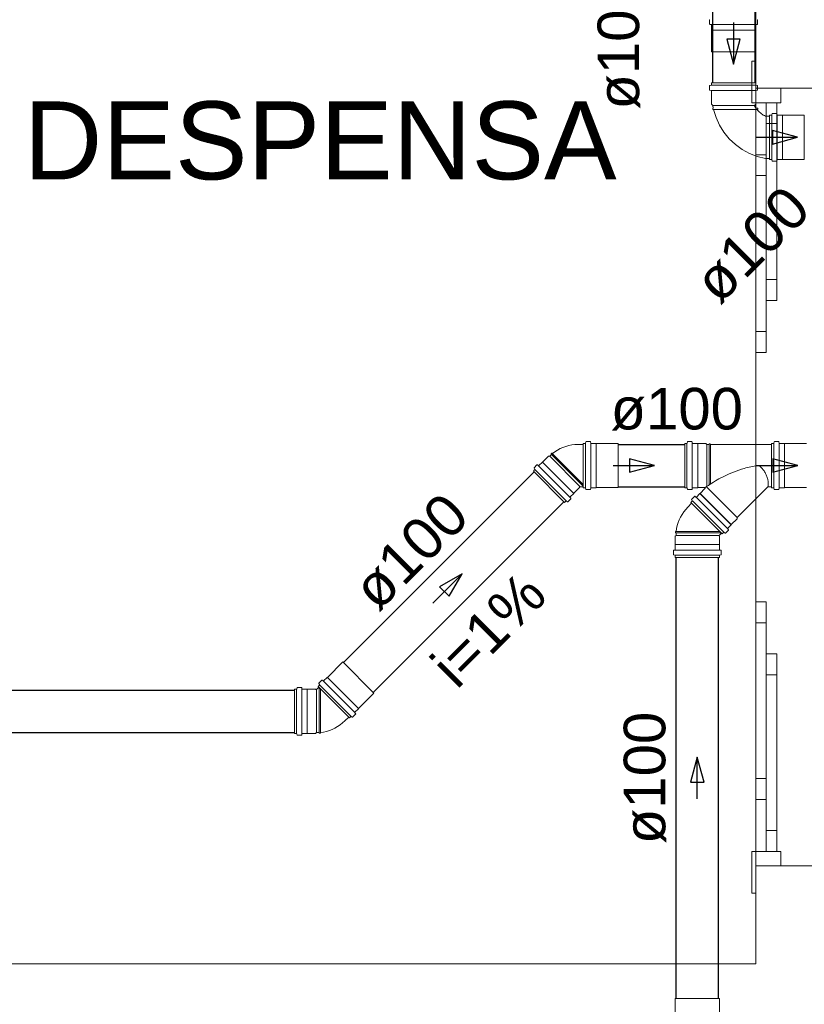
# Model space of a CAD drawing. Header units: millimetres. Extents: x 567 to 934, y -1 to 364.
# Tile 22 of 256: x 599.16 to 602.94, y 46.71 to 51.45. Entities that reach past the tile are written whole.
import ezdxf

# ---------------------------------------------------------------- set-up
doc = ezdxf.new("R2010")
doc.units = ezdxf.units.MM
doc.header["$MEASUREMENT"] = 0
doc.linetypes.add('NULL', pattern=[0])
doc.layers.add('ARQ FINA', color=8, linetype='Continuous')
for name, color, linetype, lineweight in [('Simbolos', 14, 'Continuous', 20), ('Simbolos_int', 14, 'Continuous', 15), ('TQ-Condutos', 14, 'Continuous', 25), ('TQ-Condutos Gordura', 14, 'Continuous', 25), ('TQ-Sentido conduto', 14, 'Continuous', 30), ('TQ-Sentido conduto Gordura', 14, 'Continuous', 30), ('TQ-Textos conduto', 7, 'Continuous', 9), ('TQ-Textos conduto Gordura', 7, 'Continuous', 9)]:
    doc.layers.add(name, color=color, linetype=linetype, lineweight=lineweight)
doc.styles.add('Arial', font='arial.ttf')

msp = doc.modelspace()

# ---------------------------------------------------------------- linework, layer by layer
at = {"layer": 'ARQ FINA', "lineweight": 5}
for p, q in [((602.7056, 51.6665), (602.7056, 51.119)), ((602.6856, 51.249), (602.6856, 51.049)), ((602.7056, 51.249), (602.6856, 51.249)), ((602.7056, 51.049), (602.7056, 51.249)), ((602.7056, 51.119), (602.9856, 51.119)), ((602.7056, 51.119), (602.7056, 51.049)), ((602.8256, 51.119), (602.7056, 51.119)), ((602.8256, 51.049), (602.8256, 51.119)), ((602.6856, 51.049), (602.7056, 51.049)), ((602.7056, 50.799), (602.7056, 51.049)), ((602.7056, 51.049), (602.7556, 51.049)), ((602.8056, 51.049), (602.7556, 51.049)), ((602.7556, 51.049), (602.7556, 50.099)), ((602.8056, 51.049), (602.7556, 51.049)), ((602.7556, 51.049), (602.7556, 50.949)), ((602.8056, 50.099), (602.8056, 51.049)), ((602.8056, 50.949), (602.8056, 51.049)), ((602.8056, 51.049), (602.8256, 51.049)), ((602.7556, 50.949), (602.8056, 50.949)), ((602.7556, 50.799), (602.7056, 50.799)), ((602.7056, 50.799), (602.7056, 49.849)), ((602.7556, 50.799), (602.7056, 50.799)), ((602.7056, 50.799), (602.7056, 50.699)), ((602.7556, 49.849), (602.7556, 50.799)), ((602.7556, 50.699), (602.7556, 50.799)), ((602.7056, 50.699), (602.7556, 50.699)), ((602.8056, 50.199), (602.7556, 50.199)), ((602.7556, 50.199), (602.7556, 50.099)), ((602.8056, 50.099), (602.8056, 50.199)), ((602.7556, 50.099), (602.8056, 50.099)), ((602.7556, 50.099), (602.8056, 50.099)), ((602.7556, 49.949), (602.7056, 49.949)), ((602.7056, 49.949), (602.7056, 49.849)), ((602.7556, 49.849), (602.7556, 49.949)), ((602.7056, 48.649), (602.7056, 49.849)), ((602.7056, 49.849), (602.7556, 49.849)), ((602.7056, 49.849), (602.7556, 49.849)), ((602.7056, 48.649), (602.7056, 47.699)), ((602.7556, 48.649), (602.7056, 48.649)), ((602.7056, 48.649), (602.7056, 48.549)), ((602.7556, 48.649), (602.7056, 48.649)), ((602.7556, 47.699), (602.7556, 48.649)), ((602.7556, 48.549), (602.7556, 48.649)), ((602.7056, 48.549), (602.7556, 48.549)), ((602.8056, 48.399), (602.7556, 48.399)), ((602.7556, 48.399), (602.7556, 47.449)), ((602.8056, 48.399), (602.7556, 48.399)), ((602.7556, 48.399), (602.7556, 48.299)), ((602.8056, 47.449), (602.8056, 48.399)), ((602.8056, 48.299), (602.8056, 48.399)), ((602.7556, 48.299), (602.8056, 48.299)), ((602.7056, 47.799), (602.7056, 47.699)), ((602.7556, 47.799), (602.7056, 47.799)), ((602.7556, 47.699), (602.7556, 47.799)), ((602.7056, 47.449), (602.7056, 47.699)), ((602.7056, 47.699), (602.7556, 47.699)), ((602.7056, 47.699), (602.7556, 47.699)), ((602.8056, 47.549), (602.7556, 47.549)), ((602.7556, 47.549), (602.7556, 47.449)), ((602.8056, 47.449), (602.8056, 47.549)), ((602.6856, 47.449), (602.6856, 47.249)), ((602.7056, 47.449), (602.6856, 47.449)), ((602.7056, 47.449), (602.7056, 47.379)), ((602.7556, 47.449), (602.7056, 47.449)), ((602.7056, 47.249), (602.7056, 47.449)), ((602.7556, 47.449), (602.8056, 47.449)), ((602.7556, 47.449), (602.8056, 47.449)), ((602.8256, 47.449), (602.8056, 47.449)), ((602.8256, 47.379), (602.8256, 47.449)), ((602.7056, 47.379), (602.7056, 46.909)), ((602.9856, 47.379), (602.7056, 47.379)), ((602.7056, 47.379), (602.8256, 47.379)), ((602.6856, 47.249), (602.7056, 47.249)), ((602.7056, 46.909), (597.3056, 46.909))]:
    msp.add_line(p, q, dxfattribs=at)
at = {"layer": 'Simbolos'}
for p, q in [((602.4829, 51.4471), (602.4829, 51.4282)), ((602.4847, 51.4262), (602.4899, 51.4257)), ((602.7117, 51.4262), (602.7065, 51.4257)), ((602.7135, 51.4471), (602.7135, 51.4282)), ((602.4917, 51.4238), (602.4917, 51.3996)), ((602.4917, 51.3996), (602.4922, 51.3991)), ((602.4922, 51.3991), (602.4922, 51.2944)), ((602.7047, 51.3996), (602.7042, 51.3991)), ((602.7042, 51.3991), (602.7042, 51.2944)), ((602.7047, 51.4238), (602.7047, 51.3996)), ((602.4917, 51.1449), (602.4917, 51.136)), ((602.4917, 51.1449), (602.7047, 51.1449)), ((602.7047, 51.1449), (602.7047, 51.136)), ((602.4829, 51.1306), (602.4829, 51.1117)), ((602.4844, 51.1325), (602.4902, 51.1341)), ((602.4847, 51.1097), (602.4899, 51.1092)), ((602.4917, 51.1073), (602.4917, 51.0431)), ((602.7047, 51.1073), (602.7047, 51.0431)), ((602.712, 51.1325), (602.7062, 51.1341)), ((602.7117, 51.1097), (602.7065, 51.1092)), ((602.7135, 51.1306), (602.7135, 51.1117)), ((602.4917, 51.0431), (602.498, 51.0368)), ((602.4977, 51.0231), (602.4977, 51.0171)), ((602.5007, 51.0231), (602.4977, 51.0231)), ((602.5022, 51.0167), (602.4977, 51.0171)), ((602.7047, 51.0431), (602.6984, 51.0368)), ((602.7067, 51.0231), (602.7146, 51.0231)), ((602.7116, 51.0167), (602.7146, 51.0171)), ((602.7146, 51.0171), (602.7146, 51.0231)), ((602.7514, 50.9849), (602.7716, 50.9849)), ((602.7716, 50.7768), (602.7716, 50.9898)), ((602.7716, 50.9898), (602.7805, 50.9898)), ((602.784, 50.9971), (602.7824, 50.9913)), ((602.7859, 50.9986), (602.8048, 50.9986)), ((602.8068, 50.9968), (602.8073, 50.9916)), ((602.8092, 50.9898), (602.8334, 50.9898)), ((602.8334, 50.9898), (602.8339, 50.9893)), ((602.8339, 50.9893), (602.9386, 50.9893)), ((602.7514, 50.7817), (602.7716, 50.7817)), ((602.7716, 50.7768), (602.7805, 50.7768)), ((602.784, 50.7695), (602.7824, 50.7753)), ((602.7859, 50.768), (602.8048, 50.768)), ((602.8068, 50.7698), (602.8073, 50.775)), ((602.8092, 50.7768), (602.8334, 50.7768)), ((602.8334, 50.7768), (602.8339, 50.7773)), ((602.8339, 50.7773), (602.9386, 50.7773)), ((601.8489, 49.4063), (601.8753, 49.4063)), ((601.8753, 49.1982), (601.8753, 49.4112)), ((601.8753, 49.4112), (601.8841, 49.4112)), ((601.8876, 49.4185), (601.8861, 49.4127)), ((601.8896, 49.42), (601.9085, 49.42)), ((601.9105, 49.4182), (601.9109, 49.413)), ((601.9129, 49.4112), (601.9371, 49.4112)), ((601.9371, 49.4112), (601.9376, 49.4107)), ((601.9376, 49.4107), (602.0423, 49.4107)), ((602.3634, 49.4112), (602.3723, 49.4112)), ((602.3634, 49.4112), (602.3634, 49.1982)), ((602.3738, 49.4112), (602.3738, 49.1982)), ((602.3758, 49.4185), (602.3742, 49.4127)), ((602.3777, 49.42), (602.3966, 49.42)), ((602.3986, 49.4182), (602.3991, 49.413)), ((602.3992, 49.4112), (602.3992, 49.1982)), ((602.401, 49.4112), (602.4252, 49.4112)), ((602.4252, 49.4112), (602.4257, 49.4107)), ((602.4257, 49.1987), (602.4257, 49.4107)), ((602.4257, 49.4107), (602.4652, 49.4107)), ((602.4652, 49.4107), (602.4696, 49.4063)), ((602.4696, 49.2041), (602.4696, 49.4063)), ((602.4696, 49.4063), (602.4802, 49.4063)), ((602.4802, 49.4063), (602.4804, 49.4093)), ((602.4802, 49.2114), (602.4802, 49.4063)), ((602.4804, 49.4093), (602.4863, 49.4093)), ((602.4866, 49.4063), (602.4863, 49.4093)), ((602.4866, 49.2156), (602.4866, 49.4063)), ((602.4866, 49.4063), (602.7814, 49.4063)), ((602.7814, 49.1982), (602.7814, 49.4112)), ((602.7814, 49.4112), (602.7903, 49.4112)), ((602.7814, 49.2031), (602.7814, 49.4063)), ((602.7938, 49.4185), (602.7922, 49.4127)), ((602.7957, 49.42), (602.8146, 49.42)), ((602.8166, 49.4182), (602.8171, 49.413)), ((602.819, 49.4112), (602.8432, 49.4112)), ((602.8432, 49.4112), (602.8437, 49.4107)), ((602.8437, 49.4107), (602.9484, 49.4107)), ((601.6793, 49.3215), (601.7073, 49.3494)), ((601.7073, 49.3494), (601.7135, 49.3494)), ((601.7135, 49.3494), (601.7223, 49.3582)), ((601.7203, 49.3605), (601.7245, 49.3647)), ((601.7223, 49.3582), (601.7203, 49.3605)), ((601.7223, 49.3582), (601.7941, 49.2864)), ((601.7268, 49.3627), (601.7245, 49.3647)), ((601.6388, 49.2941), (601.6522, 49.3075)), ((601.6549, 49.3076), (601.6589, 49.3043)), ((601.6616, 49.3044), (601.6786, 49.3215)), ((601.6786, 49.3215), (601.6793, 49.3215)), ((601.6349, 49.2778), (601.6412, 49.2841)), ((601.6349, 49.2778), (601.7855, 49.1272)), ((601.6385, 49.2917), (601.6415, 49.2865)), ((601.8572, 49.1995), (601.8572, 49.2001)), ((601.8602, 49.2031), (601.8753, 49.2031)), ((602.6152, 49.0548), (602.4674, 49.2026)), ((602.6152, 49.0548), (602.7626, 49.2022)), ((602.7647, 49.2031), (602.7814, 49.2031)), ((601.8122, 49.1538), (601.8292, 49.1709)), ((601.8292, 49.1716), (601.8572, 49.1995)), ((601.8292, 49.1709), (601.8292, 49.1716)), ((601.8753, 49.1982), (601.8841, 49.1982)), ((601.8876, 49.1909), (601.8861, 49.1967)), ((601.8896, 49.1894), (601.9085, 49.1894)), ((601.9105, 49.1912), (601.9109, 49.1964)), ((601.9129, 49.1982), (601.9371, 49.1982)), ((601.9371, 49.1982), (601.9376, 49.1987)), ((601.9376, 49.1987), (602.0423, 49.1987)), ((602.3634, 49.1982), (602.3723, 49.1982)), ((602.3758, 49.1909), (602.3742, 49.1967)), ((602.3777, 49.1894), (602.3966, 49.1894)), ((602.3968, 49.1432), (602.4102, 49.1566)), ((602.3986, 49.1912), (602.3991, 49.1964)), ((602.401, 49.1982), (602.4252, 49.1982)), ((602.4129, 49.1567), (602.4169, 49.1534)), ((602.4196, 49.1535), (602.4366, 49.1706)), ((602.4252, 49.1982), (602.4257, 49.1987)), ((602.4257, 49.1987), (602.4582, 49.1987)), ((602.5873, 49.02), (602.4366, 49.1706)), ((602.4366, 49.1706), (602.4374, 49.1706)), ((602.4374, 49.1706), (602.4604, 49.1936)), ((602.5873, 49.0207), (602.4374, 49.1706)), ((602.7814, 49.1982), (602.7903, 49.1982)), ((602.7938, 49.1909), (602.7922, 49.1967)), ((602.7957, 49.1894), (602.8146, 49.1894)), ((602.8166, 49.1912), (602.8171, 49.1964)), ((602.819, 49.1982), (602.8432, 49.1982)), ((602.8432, 49.1982), (602.8437, 49.1987)), ((602.8437, 49.1987), (602.9484, 49.1987)), ((601.7855, 49.1272), (601.7918, 49.1335)), ((601.7995, 49.1308), (601.7942, 49.1338)), ((601.8019, 49.1311), (601.8152, 49.1444)), ((601.8154, 49.1471), (601.8121, 49.1511)), ((602.3777, 49.1048), (602.3964, 49.1234)), ((602.3929, 49.1269), (602.3992, 49.1332)), ((602.3929, 49.1269), (602.5435, 48.9763)), ((602.3965, 49.1408), (602.3995, 49.1356)), ((602.4003, 49.1343), (602.5509, 48.9836)), ((602.4183, 49.1522), (602.5689, 49.0016)), ((602.5702, 49.0029), (602.5873, 49.02)), ((602.5873, 49.0207), (602.6152, 49.0486)), ((602.5873, 49.02), (602.5873, 49.0207)), ((602.6152, 49.0486), (602.6152, 49.0548)), ((602.3178, 48.9644), (602.3222, 48.9688)), ((602.3178, 48.9249), (602.3178, 48.9644)), ((602.3222, 48.9876), (602.3192, 48.9873)), ((602.3192, 48.9815), (602.3192, 48.9873)), ((602.3222, 48.9812), (602.3192, 48.9815)), ((602.3222, 48.9688), (602.3222, 48.9812)), ((602.3222, 48.9812), (602.4238, 48.9812)), ((602.5294, 48.9691), (602.5401, 48.9797)), ((602.5298, 48.9644), (602.5294, 48.9648)), ((602.5298, 48.9249), (602.5298, 48.9644)), ((602.5435, 48.9763), (602.5498, 48.9826)), ((602.5575, 48.9799), (602.5522, 48.9829)), ((602.5599, 48.9802), (602.5733, 48.9935)), ((602.5734, 48.9962), (602.5701, 49.0002)), ((602.3173, 48.9244), (602.3178, 48.9249)), ((602.3173, 48.9002), (602.3173, 48.9244)), ((602.5303, 48.9244), (602.5298, 48.9249)), ((602.5303, 48.9002), (602.5303, 48.9244)), ((602.3085, 48.8769), (602.3085, 48.8958)), ((602.31, 48.875), (602.3158, 48.8734)), ((602.3103, 48.8978), (602.3155, 48.8983)), ((602.3173, 48.8626), (602.3173, 48.8715)), ((602.5303, 48.8626), (602.5303, 48.8715)), ((602.5376, 48.875), (602.5318, 48.8734)), ((602.5373, 48.8978), (602.5321, 48.8983)), ((602.5391, 48.8769), (602.5391, 48.8958)), ((602.3173, 48.8626), (602.5303, 48.8626)), ((600.6439, 48.286), (600.7179, 48.3601)), ((600.603, 48.2563), (600.6061, 48.251)), ((600.6034, 48.2587), (600.6167, 48.272)), ((600.6194, 48.2722), (600.6234, 48.2688)), ((600.6261, 48.269), (600.6432, 48.286)), ((600.6432, 48.286), (600.6439, 48.286)), ((600.4858, 48.0161), (600.4858, 48.2291)), ((600.4858, 48.2291), (600.4946, 48.2291)), ((600.4981, 48.2364), (600.4966, 48.2306)), ((600.5001, 48.2379), (600.519, 48.2379)), ((600.521, 48.2361), (600.5214, 48.2309)), ((600.5234, 48.2291), (600.5476, 48.2291)), ((600.5476, 48.2291), (600.5481, 48.2286)), ((600.5481, 48.2286), (600.5876, 48.2286)), ((600.5876, 48.2286), (600.588, 48.2282)), ((600.5923, 48.2282), (600.6029, 48.2389)), ((600.5995, 48.2423), (600.6057, 48.2486)), ((600.7501, 48.0917), (600.5995, 48.2423)), ((600.7938, 48.1361), (600.8678, 48.2101)), ((600.6044, 48.021), (600.6044, 48.1226)), ((600.7799, 48.1117), (600.7766, 48.1157)), ((600.7767, 48.1183), (600.7938, 48.1354)), ((600.7938, 48.1354), (600.7938, 48.1361)), ((600.7279, 48.0765), (600.7466, 48.0952)), ((600.7501, 48.0917), (600.7564, 48.098)), ((600.764, 48.0953), (600.7588, 48.0983)), ((600.7664, 48.0956), (600.7798, 48.109)), ((600.5476, 48.0161), (600.5481, 48.0166)), ((600.5481, 48.0166), (600.5876, 48.0166)), ((600.5876, 48.0166), (600.592, 48.021)), ((600.592, 48.021), (600.6044, 48.021)), ((600.6044, 48.021), (600.6046, 48.018)), ((600.6046, 48.018), (600.6105, 48.018)), ((600.6108, 48.021), (600.6105, 48.018)), ((600.4858, 48.0161), (600.4946, 48.0161)), ((600.4981, 48.0088), (600.4966, 48.0146)), ((600.5001, 48.0073), (600.519, 48.0073)), ((600.521, 48.0091), (600.5214, 48.0143)), ((600.5234, 48.0161), (600.5476, 48.0161)), ((602.3178, 46.6376), (602.3178, 46.7423)), ((602.5298, 46.6376), (602.5298, 46.7423))]:
    msp.add_line(p, q, dxfattribs=at)
for points in [[(602.4844, 51.449), (602.4841, 51.4489), (602.4839, 51.4488), (602.4836, 51.4486), (602.4834, 51.4484), (602.4832, 51.4482), (602.4831, 51.4479), (602.483, 51.4477), (602.4829, 51.4474), (602.4829, 51.4471)], [(602.4829, 51.4282), (602.4829, 51.4279), (602.483, 51.4275), (602.4831, 51.4272), (602.4833, 51.427), (602.4835, 51.4267), (602.4838, 51.4265), (602.4841, 51.4264), (602.4844, 51.4263), (602.4847, 51.4262)], [(602.4917, 51.4238), (602.4917, 51.4241), (602.4916, 51.4244), (602.4915, 51.4247), (602.4913, 51.425), (602.4911, 51.4252), (602.4908, 51.4254), (602.4905, 51.4256), (602.4902, 51.4257), (602.4899, 51.4257)], [(602.7065, 51.4257), (602.7062, 51.4257), (602.7059, 51.4256), (602.7056, 51.4254), (602.7053, 51.4252), (602.7051, 51.425), (602.7049, 51.4247), (602.7048, 51.4244), (602.7047, 51.4241), (602.7047, 51.4238)], [(602.7117, 51.4262), (602.712, 51.4263), (602.7123, 51.4264), (602.7126, 51.4265), (602.7129, 51.4267), (602.7131, 51.427), (602.7133, 51.4272), (602.7134, 51.4275), (602.7135, 51.4279), (602.7135, 51.4282)], [(602.7135, 51.4471), (602.7135, 51.4474), (602.7134, 51.4477), (602.7133, 51.4479), (602.7132, 51.4482), (602.713, 51.4484), (602.7128, 51.4486), (602.7126, 51.4488), (602.7123, 51.4489), (602.712, 51.449)], [(602.4844, 51.1325), (602.4841, 51.1324), (602.4839, 51.1323), (602.4836, 51.1321), (602.4834, 51.1319), (602.4832, 51.1317), (602.4831, 51.1314), (602.483, 51.1312), (602.4829, 51.1309), (602.4829, 51.1306)], [(602.4829, 51.1117), (602.4829, 51.1114), (602.483, 51.1111), (602.4831, 51.1108), (602.4833, 51.1105), (602.4835, 51.1102), (602.4838, 51.11), (602.4841, 51.1099), (602.4844, 51.1098), (602.4847, 51.1097)], [(602.4917, 51.1073), (602.4917, 51.1076), (602.4916, 51.1079), (602.4915, 51.1082), (602.4913, 51.1085), (602.4911, 51.1087), (602.4908, 51.1089), (602.4905, 51.1091), (602.4902, 51.1092), (602.4899, 51.1093)], [(602.4902, 51.1341), (602.4905, 51.1342), (602.4908, 51.1343), (602.491, 51.1345), (602.4912, 51.1347), (602.4914, 51.1349), (602.4915, 51.1352), (602.4916, 51.1355), (602.4917, 51.1358), (602.4917, 51.136)], [(602.7047, 51.136), (602.7047, 51.1358), (602.7048, 51.1355), (602.7049, 51.1352), (602.705, 51.1349), (602.7052, 51.1347), (602.7054, 51.1345), (602.7057, 51.1343), (602.7059, 51.1342), (602.7062, 51.1341)], [(602.7065, 51.1093), (602.7062, 51.1092), (602.7059, 51.1091), (602.7056, 51.1089), (602.7053, 51.1087), (602.7051, 51.1085), (602.7049, 51.1082), (602.7048, 51.1079), (602.7047, 51.1076), (602.7047, 51.1073)], [(602.7117, 51.1097), (602.712, 51.1098), (602.7123, 51.1099), (602.7126, 51.11), (602.7129, 51.1102), (602.7131, 51.1105), (602.7133, 51.1108), (602.7134, 51.1111), (602.7135, 51.1114), (602.7135, 51.1117)], [(602.7135, 51.1306), (602.7135, 51.1309), (602.7134, 51.1312), (602.7133, 51.1314), (602.7132, 51.1317), (602.713, 51.1319), (602.7128, 51.1321), (602.7126, 51.1323), (602.7123, 51.1324), (602.712, 51.1325)], [(602.498, 51.0368), (602.4983, 51.0352), (602.4986, 51.0337), (602.4989, 51.0322), (602.4992, 51.0307), (602.4994, 51.0292), (602.4998, 51.0276), (602.5001, 51.0261), (602.5004, 51.0246), (602.5007, 51.0231)], [(602.5022, 51.0167), (602.5141, 50.9783), (602.5308, 50.9417), (602.5521, 50.9075), (602.5776, 50.8764), (602.6069, 50.8488), (602.6395, 50.8252), (602.6748, 50.8059), (602.7123, 50.7913), (602.7514, 50.7817)], [(602.6984, 51.0368), (602.6992, 51.0352), (602.7001, 51.0336), (602.7009, 51.0321), (602.7019, 51.0306), (602.7028, 51.029), (602.7037, 51.0275), (602.7047, 51.026), (602.7057, 51.0246), (602.7067, 51.0231)], [(602.7116, 51.0167), (602.7153, 51.0124), (602.7192, 51.0082), (602.7233, 51.0043), (602.7276, 51.0005), (602.7321, 50.9969), (602.7367, 50.9936), (602.7414, 50.9905), (602.7464, 50.9876), (602.7514, 50.9849)], [(602.7805, 50.9898), (602.7808, 50.9898), (602.781, 50.9899), (602.7813, 50.99), (602.7816, 50.9902), (602.7818, 50.9903), (602.782, 50.9905), (602.7822, 50.9908), (602.7823, 50.991), (602.7824, 50.9913)], [(602.7859, 50.9986), (602.7856, 50.9986), (602.7853, 50.9985), (602.7851, 50.9984), (602.7848, 50.9983), (602.7846, 50.9981), (602.7844, 50.9979), (602.7842, 50.9977), (602.7841, 50.9974), (602.784, 50.9971)], [(602.8068, 50.9968), (602.8067, 50.9971), (602.8066, 50.9974), (602.8065, 50.9977), (602.8063, 50.998), (602.806, 50.9982), (602.8057, 50.9984), (602.8054, 50.9985), (602.8051, 50.9986), (602.8048, 50.9986)], [(602.8072, 50.9916), (602.8073, 50.9913), (602.8074, 50.991), (602.8076, 50.9907), (602.8078, 50.9905), (602.808, 50.9902), (602.8083, 50.9901), (602.8086, 50.9899), (602.8089, 50.9898), (602.8092, 50.9898)], [(602.7824, 50.7753), (602.7823, 50.7756), (602.7822, 50.7759), (602.782, 50.7761), (602.7818, 50.7763), (602.7816, 50.7765), (602.7813, 50.7766), (602.781, 50.7767), (602.7808, 50.7768), (602.7805, 50.7768)], [(602.784, 50.7695), (602.7841, 50.7692), (602.7842, 50.769), (602.7844, 50.7687), (602.7846, 50.7685), (602.7848, 50.7684), (602.7851, 50.7682), (602.7853, 50.7681), (602.7856, 50.768), (602.7859, 50.768)], [(602.8048, 50.768), (602.8051, 50.768), (602.8054, 50.7681), (602.8057, 50.7683), (602.806, 50.7684), (602.8063, 50.7687), (602.8065, 50.7689), (602.8066, 50.7692), (602.8067, 50.7695), (602.8068, 50.7698)], [(602.8092, 50.7768), (602.8089, 50.7768), (602.8086, 50.7767), (602.8083, 50.7766), (602.808, 50.7764), (602.8078, 50.7762), (602.8076, 50.7759), (602.8074, 50.7756), (602.8073, 50.7753), (602.8072, 50.775)], [(601.8489, 49.4058), (601.8342, 49.4053), (601.8196, 49.4036), (601.8052, 49.4009), (601.7911, 49.397), (601.7773, 49.3922), (601.7638, 49.3863), (601.7509, 49.3793), (601.7385, 49.3715), (601.7268, 49.3627)], [(601.8841, 49.4112), (601.8844, 49.4112), (601.8847, 49.4113), (601.885, 49.4114), (601.8852, 49.4116), (601.8855, 49.4117), (601.8857, 49.4119), (601.8859, 49.4122), (601.886, 49.4124), (601.8861, 49.4127)], [(601.8896, 49.42), (601.8893, 49.42), (601.889, 49.4199), (601.8887, 49.4198), (601.8885, 49.4197), (601.8883, 49.4195), (601.8881, 49.4193), (601.8879, 49.4191), (601.8878, 49.4188), (601.8877, 49.4185)], [(601.9105, 49.4182), (601.9104, 49.4185), (601.9103, 49.4188), (601.9102, 49.4191), (601.91, 49.4194), (601.9097, 49.4196), (601.9094, 49.4198), (601.9091, 49.4199), (601.9088, 49.42), (601.9085, 49.42)], [(601.9109, 49.4131), (601.911, 49.4127), (601.9111, 49.4124), (601.9113, 49.4121), (601.9115, 49.4119), (601.9117, 49.4116), (601.912, 49.4115), (601.9123, 49.4113), (601.9126, 49.4113), (601.9129, 49.4112)], [(602.3723, 49.4112), (602.3725, 49.4112), (602.3728, 49.4113), (602.3731, 49.4114), (602.3734, 49.4116), (602.3736, 49.4117), (602.3738, 49.4119), (602.374, 49.4122), (602.3741, 49.4124), (602.3742, 49.4127)], [(602.3777, 49.42), (602.3774, 49.42), (602.3771, 49.4199), (602.3769, 49.4198), (602.3766, 49.4197), (602.3764, 49.4195), (602.3762, 49.4193), (602.376, 49.4191), (602.3759, 49.4188), (602.3758, 49.4185)], [(602.3986, 49.4182), (602.3985, 49.4185), (602.3984, 49.4188), (602.3983, 49.4191), (602.3981, 49.4194), (602.3978, 49.4196), (602.3975, 49.4198), (602.3972, 49.4199), (602.3969, 49.42), (602.3966, 49.42)], [(602.399, 49.4131), (602.3991, 49.4127), (602.3992, 49.4124), (602.3994, 49.4121), (602.3996, 49.4119), (602.3998, 49.4116), (602.4001, 49.4115), (602.4004, 49.4113), (602.4007, 49.4113), (602.401, 49.4112)], [(602.7903, 49.4112), (602.7905, 49.4112), (602.7908, 49.4113), (602.7911, 49.4114), (602.7914, 49.4116), (602.7916, 49.4117), (602.7918, 49.4119), (602.792, 49.4122), (602.7921, 49.4124), (602.7922, 49.4127)], [(602.7957, 49.42), (602.7954, 49.42), (602.7951, 49.4199), (602.7949, 49.4198), (602.7946, 49.4197), (602.7944, 49.4195), (602.7942, 49.4193), (602.794, 49.4191), (602.7939, 49.4188), (602.7938, 49.4185)], [(602.8166, 49.4182), (602.8165, 49.4185), (602.8164, 49.4188), (602.8163, 49.4191), (602.8161, 49.4194), (602.8158, 49.4196), (602.8155, 49.4198), (602.8152, 49.4199), (602.8149, 49.42), (602.8146, 49.42)], [(602.817, 49.4131), (602.8171, 49.4127), (602.8172, 49.4124), (602.8174, 49.4121), (602.8176, 49.4119), (602.8178, 49.4116), (602.8181, 49.4115), (602.8184, 49.4113), (602.8187, 49.4113), (602.819, 49.4112)], [(601.6549, 49.3076), (601.6546, 49.3078), (601.6543, 49.308), (601.654, 49.308), (601.6537, 49.3081), (601.6534, 49.3081), (601.653, 49.308), (601.6527, 49.3079), (601.6524, 49.3077), (601.6522, 49.3075)], [(601.6589, 49.3043), (601.6591, 49.3041), (601.6594, 49.304), (601.6597, 49.3039), (601.6601, 49.3038), (601.6604, 49.3038), (601.6607, 49.3039), (601.661, 49.304), (601.6613, 49.3042), (601.6616, 49.3044)], [(602.7214, 49.3047), (602.7133, 49.3039), (602.7052, 49.3028), (602.6972, 49.3016), (602.6892, 49.3003), (602.6812, 49.2987), (602.6732, 49.297), (602.6653, 49.2951), (602.6574, 49.2931), (602.6496, 49.2909)], [(602.7474, 49.2749), (602.745, 49.2786), (602.7424, 49.2822), (602.7397, 49.2856), (602.7369, 49.2891), (602.734, 49.2924), (602.731, 49.2956), (602.7279, 49.2987), (602.7247, 49.3018), (602.7214, 49.3047)], [(601.6388, 49.2941), (601.6386, 49.2939), (601.6385, 49.2937), (601.6384, 49.2934), (601.6383, 49.2931), (601.6382, 49.2928), (601.6382, 49.2925), (601.6383, 49.2923), (601.6384, 49.292), (601.6385, 49.2917)], [(601.6412, 49.2841), (601.6414, 49.2843), (601.6415, 49.2845), (601.6417, 49.2848), (601.6417, 49.2851), (601.6418, 49.2854), (601.6418, 49.2857), (601.6417, 49.2859), (601.6416, 49.2862), (601.6415, 49.2865)], [(602.6496, 49.2909), (602.6366, 49.2869), (602.6238, 49.2826), (602.611, 49.2781), (602.5983, 49.2733), (602.5858, 49.2682), (602.5733, 49.2628), (602.561, 49.2571), (602.5488, 49.2512), (602.5367, 49.245)], [(602.7624, 49.2387), (602.7612, 49.243), (602.76, 49.2471), (602.7586, 49.2513), (602.757, 49.2554), (602.7554, 49.2594), (602.7536, 49.2634), (602.7516, 49.2673), (602.7496, 49.2711), (602.7474, 49.2749)], [(601.8602, 49.2031), (601.8597, 49.2031), (601.8592, 49.2029), (601.8587, 49.2027), (601.8583, 49.2024), (601.8579, 49.202), (601.8576, 49.2016), (601.8574, 49.2011), (601.8572, 49.2006), (601.8572, 49.2001)], [(602.5367, 49.245), (602.5279, 49.2403), (602.5192, 49.2355), (602.5106, 49.2305), (602.502, 49.2253), (602.4935, 49.2201), (602.4851, 49.2147), (602.4769, 49.2091), (602.4687, 49.2035), (602.4605, 49.1976)], [(602.765, 49.2049), (602.7653, 49.2086), (602.7654, 49.2124), (602.7654, 49.2162), (602.7652, 49.22), (602.7649, 49.2238), (602.7645, 49.2276), (602.7639, 49.2313), (602.7632, 49.2351), (602.7624, 49.2388)], [(602.7647, 49.2031), (602.7644, 49.2031), (602.7642, 49.2031), (602.7639, 49.203), (602.7637, 49.2029), (602.7634, 49.2028), (602.7632, 49.2027), (602.763, 49.2026), (602.7628, 49.2024), (602.7626, 49.2022)], [(602.7647, 49.2031), (602.7647, 49.2033), (602.7648, 49.2035), (602.7648, 49.2037), (602.7648, 49.2039), (602.7649, 49.2041), (602.7649, 49.2043), (602.765, 49.2045), (602.765, 49.2047), (602.765, 49.2048)], [(601.8122, 49.1538), (601.812, 49.1536), (601.8118, 49.1533), (601.8117, 49.153), (601.8116, 49.1526), (601.8116, 49.1523), (601.8116, 49.152), (601.8117, 49.1517), (601.8119, 49.1514), (601.812, 49.1511)], [(601.8861, 49.1967), (601.886, 49.197), (601.8859, 49.1973), (601.8857, 49.1975), (601.8855, 49.1977), (601.8852, 49.1979), (601.885, 49.198), (601.8847, 49.1981), (601.8844, 49.1982), (601.8841, 49.1982)], [(601.8877, 49.1909), (601.8878, 49.1906), (601.8879, 49.1904), (601.8881, 49.1901), (601.8883, 49.1899), (601.8885, 49.1898), (601.8887, 49.1896), (601.889, 49.1895), (601.8893, 49.1894), (601.8896, 49.1894)], [(601.9085, 49.1894), (601.9088, 49.1895), (601.9091, 49.1895), (601.9094, 49.1897), (601.9097, 49.1898), (601.91, 49.1901), (601.9102, 49.1903), (601.9103, 49.1906), (601.9104, 49.1909), (601.9105, 49.1913)], [(601.9129, 49.1982), (601.9126, 49.1982), (601.9123, 49.1981), (601.912, 49.198), (601.9117, 49.1978), (601.9115, 49.1976), (601.9113, 49.1973), (601.9111, 49.197), (601.911, 49.1967), (601.9109, 49.1964)], [(602.3742, 49.1967), (602.3741, 49.197), (602.374, 49.1973), (602.3738, 49.1975), (602.3736, 49.1977), (602.3734, 49.1979), (602.3731, 49.198), (602.3728, 49.1981), (602.3725, 49.1982), (602.3723, 49.1982)], [(602.3758, 49.1909), (602.3759, 49.1906), (602.376, 49.1904), (602.3762, 49.1901), (602.3764, 49.1899), (602.3766, 49.1898), (602.3769, 49.1896), (602.3771, 49.1895), (602.3774, 49.1894), (602.3777, 49.1894)], [(602.3966, 49.1894), (602.3969, 49.1895), (602.3972, 49.1895), (602.3975, 49.1897), (602.3978, 49.1898), (602.3981, 49.1901), (602.3983, 49.1903), (602.3984, 49.1906), (602.3985, 49.1909), (602.3986, 49.1913)], [(602.401, 49.1982), (602.4007, 49.1982), (602.4004, 49.1981), (602.4001, 49.198), (602.3998, 49.1978), (602.3996, 49.1976), (602.3994, 49.1973), (602.3992, 49.197), (602.3991, 49.1967), (602.399, 49.1964)], [(602.4129, 49.1567), (602.4126, 49.1569), (602.4123, 49.1571), (602.412, 49.1571), (602.4117, 49.1572), (602.4114, 49.1572), (602.411, 49.1571), (602.4107, 49.157), (602.4105, 49.1568), (602.4102, 49.1566)], [(602.4169, 49.1534), (602.4171, 49.1532), (602.4174, 49.1531), (602.4177, 49.153), (602.4181, 49.1529), (602.4184, 49.1529), (602.4187, 49.153), (602.419, 49.1531), (602.4193, 49.1533), (602.4196, 49.1535)], [(602.4604, 49.1936), (602.4606, 49.1939), (602.4608, 49.1942), (602.461, 49.1946), (602.4611, 49.195), (602.4612, 49.1953), (602.4612, 49.1957), (602.4612, 49.1961), (602.4611, 49.1965), (602.461, 49.1969), (602.4608, 49.1972), (602.4606, 49.1976), (602.4604, 49.1978), (602.4601, 49.1981), (602.4597, 49.1983), (602.4594, 49.1985), (602.459, 49.1986), (602.4586, 49.1987), (602.4582, 49.1987)], [(602.7922, 49.1967), (602.7921, 49.197), (602.792, 49.1973), (602.7918, 49.1975), (602.7916, 49.1977), (602.7914, 49.1979), (602.7911, 49.198), (602.7908, 49.1981), (602.7905, 49.1982), (602.7903, 49.1982)], [(602.7938, 49.1909), (602.7939, 49.1906), (602.794, 49.1904), (602.7942, 49.1901), (602.7944, 49.1899), (602.7946, 49.1898), (602.7949, 49.1896), (602.7951, 49.1895), (602.7954, 49.1894), (602.7957, 49.1894)], [(602.8146, 49.1894), (602.8149, 49.1895), (602.8152, 49.1895), (602.8155, 49.1897), (602.8158, 49.1898), (602.8161, 49.1901), (602.8163, 49.1903), (602.8164, 49.1906), (602.8165, 49.1909), (602.8166, 49.1913)], [(602.819, 49.1982), (602.8187, 49.1982), (602.8184, 49.1981), (602.8181, 49.198), (602.8178, 49.1978), (602.8176, 49.1976), (602.8174, 49.1973), (602.8172, 49.197), (602.8171, 49.1967), (602.817, 49.1964)], [(601.7942, 49.1338), (601.794, 49.1339), (601.7937, 49.134), (601.7934, 49.134), (601.7931, 49.134), (601.7928, 49.134), (601.7925, 49.1339), (601.7923, 49.1338), (601.792, 49.1336), (601.7918, 49.1335)], [(601.7995, 49.1308), (601.7997, 49.1306), (601.8, 49.1305), (601.8003, 49.1305), (601.8006, 49.1305), (601.8009, 49.1305), (601.8012, 49.1306), (601.8014, 49.1307), (601.8017, 49.1309), (601.8019, 49.1311)], [(601.8152, 49.1444), (601.8155, 49.1447), (601.8156, 49.145), (601.8158, 49.1453), (601.8158, 49.1456), (601.8158, 49.1459), (601.8158, 49.1463), (601.8157, 49.1466), (601.8156, 49.1469), (601.8154, 49.1471)], [(602.3968, 49.1432), (602.3966, 49.143), (602.3965, 49.1428), (602.3964, 49.1425), (602.3963, 49.1422), (602.3962, 49.1419), (602.3962, 49.1417), (602.3963, 49.1414), (602.3964, 49.1411), (602.3965, 49.1408)], [(602.3992, 49.1332), (602.3994, 49.1334), (602.3996, 49.1336), (602.3997, 49.1339), (602.3998, 49.1342), (602.3998, 49.1345), (602.3998, 49.1348), (602.3997, 49.135), (602.3997, 49.1353), (602.3995, 49.1356)], [(602.3781, 49.1044), (602.3681, 49.0936), (602.359, 49.0822), (602.3507, 49.07), (602.3434, 49.0573), (602.3371, 49.0441), (602.3318, 49.0304), (602.3275, 49.0164), (602.3243, 49.0021), (602.3222, 48.9876)], [(602.5294, 48.9691), (602.5292, 48.9689), (602.5291, 48.9687), (602.5289, 48.9684), (602.5288, 48.9682), (602.5287, 48.968), (602.5286, 48.9677), (602.5286, 48.9675), (602.5285, 48.9672), (602.5285, 48.9669), (602.5285, 48.9667), (602.5286, 48.9664), (602.5286, 48.9662), (602.5287, 48.9659), (602.5288, 48.9657), (602.5289, 48.9654), (602.5291, 48.9652), (602.5292, 48.965), (602.5294, 48.9648)], [(602.5522, 48.9829), (602.552, 48.983), (602.5517, 48.9831), (602.5514, 48.9831), (602.5511, 48.9831), (602.5508, 48.9831), (602.5506, 48.983), (602.5503, 48.9829), (602.55, 48.9828), (602.5498, 48.9826)], [(602.5575, 48.9799), (602.5577, 48.9797), (602.558, 48.9796), (602.5583, 48.9796), (602.5586, 48.9796), (602.5589, 48.9796), (602.5592, 48.9797), (602.5594, 48.9798), (602.5597, 48.98), (602.5599, 48.9802)], [(602.5702, 49.0029), (602.57, 49.0026), (602.5698, 49.0024), (602.5697, 49.0021), (602.5696, 49.0017), (602.5696, 49.0014), (602.5696, 49.0011), (602.5697, 49.0008), (602.5699, 49.0005), (602.57, 49.0002)], [(602.5733, 48.9936), (602.5735, 48.9938), (602.5736, 48.9941), (602.5738, 48.9944), (602.5738, 48.9947), (602.5738, 48.995), (602.5738, 48.9954), (602.5737, 48.9957), (602.5736, 48.996), (602.5734, 48.9963)], [(602.3104, 48.8978), (602.31, 48.8977), (602.3097, 48.8976), (602.3094, 48.8975), (602.3092, 48.8973), (602.3089, 48.897), (602.3088, 48.8967), (602.3086, 48.8964), (602.3086, 48.8961), (602.3085, 48.8958)], [(602.3085, 48.8769), (602.3086, 48.8766), (602.3086, 48.8763), (602.3087, 48.8761), (602.3089, 48.8758), (602.309, 48.8756), (602.3092, 48.8754), (602.3095, 48.8752), (602.3097, 48.8751), (602.31, 48.875)], [(602.3155, 48.8982), (602.3158, 48.8983), (602.3161, 48.8984), (602.3164, 48.8986), (602.3167, 48.8988), (602.3169, 48.899), (602.3171, 48.8993), (602.3172, 48.8996), (602.3173, 48.8999), (602.3173, 48.9002)], [(602.3173, 48.8715), (602.3173, 48.8717), (602.3172, 48.872), (602.3171, 48.8723), (602.317, 48.8726), (602.3168, 48.8728), (602.3166, 48.873), (602.3164, 48.8732), (602.3161, 48.8733), (602.3158, 48.8734)], [(602.5303, 48.9002), (602.5304, 48.8999), (602.5304, 48.8996), (602.5306, 48.8993), (602.5307, 48.899), (602.531, 48.8988), (602.5312, 48.8986), (602.5315, 48.8984), (602.5318, 48.8983), (602.5322, 48.8982)], [(602.5318, 48.8734), (602.5315, 48.8733), (602.5313, 48.8732), (602.531, 48.873), (602.5308, 48.8728), (602.5307, 48.8726), (602.5305, 48.8723), (602.5304, 48.872), (602.5304, 48.8717), (602.5303, 48.8715)], [(602.5391, 48.8958), (602.5391, 48.8961), (602.539, 48.8964), (602.5389, 48.8967), (602.5387, 48.897), (602.5385, 48.8973), (602.5382, 48.8975), (602.5379, 48.8976), (602.5376, 48.8977), (602.5373, 48.8978)], [(602.5376, 48.875), (602.5379, 48.8751), (602.5382, 48.8752), (602.5384, 48.8754), (602.5386, 48.8756), (602.5388, 48.8758), (602.5389, 48.8761), (602.539, 48.8763), (602.5391, 48.8766), (602.5391, 48.8769)], [(600.6034, 48.2587), (600.6032, 48.2585), (600.603, 48.2582), (600.6029, 48.2579), (600.6028, 48.2577), (600.6028, 48.2574), (600.6028, 48.2571), (600.6028, 48.2568), (600.6029, 48.2565), (600.603, 48.2563)], [(600.6194, 48.2722), (600.6192, 48.2723), (600.6189, 48.2725), (600.6185, 48.2726), (600.6182, 48.2726), (600.6179, 48.2726), (600.6176, 48.2725), (600.6173, 48.2724), (600.617, 48.2722), (600.6167, 48.272)], [(600.6234, 48.2688), (600.6237, 48.2686), (600.624, 48.2685), (600.6243, 48.2684), (600.6246, 48.2684), (600.6249, 48.2684), (600.6252, 48.2685), (600.6256, 48.2686), (600.6258, 48.2687), (600.6261, 48.269)], [(600.4946, 48.2291), (600.4949, 48.2291), (600.4952, 48.2292), (600.4955, 48.2293), (600.4957, 48.2294), (600.496, 48.2296), (600.4962, 48.2298), (600.4963, 48.2301), (600.4965, 48.2303), (600.4966, 48.2306)], [(600.5001, 48.2379), (600.4998, 48.2379), (600.4995, 48.2378), (600.4992, 48.2377), (600.499, 48.2376), (600.4988, 48.2374), (600.4986, 48.2372), (600.4984, 48.237), (600.4983, 48.2367), (600.4982, 48.2364)], [(600.521, 48.2361), (600.5209, 48.2364), (600.5208, 48.2367), (600.5207, 48.237), (600.5205, 48.2373), (600.5202, 48.2375), (600.5199, 48.2377), (600.5196, 48.2378), (600.5193, 48.2379), (600.519, 48.2379)], [(600.5214, 48.2309), (600.5215, 48.2306), (600.5216, 48.2303), (600.5218, 48.23), (600.522, 48.2298), (600.5222, 48.2295), (600.5225, 48.2294), (600.5228, 48.2292), (600.5231, 48.2291), (600.5234, 48.2291)], [(600.588, 48.2282), (600.5884, 48.2279), (600.5889, 48.2276), (600.5894, 48.2274), (600.5899, 48.2273), (600.5904, 48.2273), (600.5909, 48.2274), (600.5914, 48.2276), (600.5918, 48.2279), (600.5922, 48.2282)], [(600.6057, 48.2486), (600.6059, 48.2488), (600.6061, 48.2491), (600.6062, 48.2493), (600.6063, 48.2496), (600.6063, 48.2499), (600.6063, 48.2502), (600.6063, 48.2505), (600.6062, 48.2508), (600.6061, 48.251)], [(600.7767, 48.1183), (600.7765, 48.1181), (600.7763, 48.1178), (600.7762, 48.1175), (600.7761, 48.1172), (600.7761, 48.1168), (600.7762, 48.1165), (600.7763, 48.1162), (600.7764, 48.1159), (600.7766, 48.1156)], [(600.7798, 48.109), (600.78, 48.1092), (600.7802, 48.1095), (600.7803, 48.1098), (600.7804, 48.1101), (600.7804, 48.1105), (600.7803, 48.1108), (600.7802, 48.1111), (600.7801, 48.1114), (600.7799, 48.1117)], [(600.6108, 48.021), (600.6253, 48.0231), (600.6396, 48.0263), (600.6536, 48.0306), (600.6673, 48.0359), (600.6805, 48.0422), (600.6932, 48.0495), (600.7054, 48.0578), (600.7168, 48.0669), (600.7276, 48.0769)], [(600.7588, 48.0983), (600.7585, 48.0984), (600.7582, 48.0985), (600.7579, 48.0986), (600.7577, 48.0986), (600.7574, 48.0985), (600.7571, 48.0985), (600.7568, 48.0983), (600.7566, 48.0982), (600.7564, 48.098)], [(600.764, 48.0953), (600.7643, 48.0952), (600.7645, 48.0951), (600.7648, 48.095), (600.7651, 48.095), (600.7654, 48.0951), (600.7657, 48.0951), (600.766, 48.0953), (600.7662, 48.0954), (600.7664, 48.0956)], [(600.4966, 48.0146), (600.4965, 48.0149), (600.4963, 48.0152), (600.4962, 48.0154), (600.496, 48.0156), (600.4957, 48.0158), (600.4955, 48.0159), (600.4952, 48.016), (600.4949, 48.0161), (600.4946, 48.0161)], [(600.4982, 48.0088), (600.4983, 48.0085), (600.4984, 48.0083), (600.4986, 48.008), (600.4988, 48.0078), (600.499, 48.0076), (600.4992, 48.0075), (600.4995, 48.0074), (600.4998, 48.0073), (600.5001, 48.0073)], [(600.519, 48.0073), (600.5193, 48.0073), (600.5196, 48.0074), (600.5199, 48.0076), (600.5202, 48.0077), (600.5205, 48.008), (600.5207, 48.0082), (600.5208, 48.0085), (600.5209, 48.0088), (600.521, 48.0091)], [(600.5234, 48.0161), (600.5231, 48.0161), (600.5228, 48.016), (600.5225, 48.0159), (600.5222, 48.0157), (600.522, 48.0155), (600.5218, 48.0152), (600.5216, 48.0149), (600.5215, 48.0146), (600.5214, 48.0143)]]:
    msp.add_lwpolyline(points, dxfattribs=at)
at = {"layer": 'Simbolos_int'}
for p, q in [((602.4917, 51.4256), (602.7047, 51.4256)), ((602.4922, 51.3991), (602.7042, 51.3991)), ((602.4922, 51.2944), (602.7042, 51.2944)), ((602.4917, 51.1345), (602.7047, 51.1345)), ((602.4917, 51.1091), (602.7047, 51.1091)), ((602.498, 51.0368), (602.6984, 51.0368)), ((602.7116, 51.0167), (602.5022, 51.0167)), ((602.7716, 50.9849), (602.7716, 50.7817)), ((602.782, 50.7768), (602.782, 50.9898)), ((602.8074, 50.7768), (602.8074, 50.9898)), ((602.8339, 50.7773), (602.8339, 50.9893)), ((602.9386, 50.7773), (602.9386, 50.9893)), ((601.8753, 49.2031), (601.8753, 49.4063)), ((601.8857, 49.1982), (601.8857, 49.4112)), ((601.9111, 49.1982), (601.9111, 49.4112)), ((601.9376, 49.1987), (601.9376, 49.4107)), ((602.0423, 49.1987), (602.0423, 49.4107)), ((602.7918, 49.1982), (602.7918, 49.4112)), ((602.8172, 49.1982), (602.8172, 49.4112)), ((602.8437, 49.1987), (602.8437, 49.4107)), ((601.7135, 49.3494), (601.8598, 49.2031)), ((601.7203, 49.3605), (601.7943, 49.2865)), ((601.7245, 49.3647), (601.7984, 49.2907)), ((601.6603, 49.3031), (601.8109, 49.1525)), ((601.6786, 49.3215), (601.8292, 49.1709)), ((601.6423, 49.2852), (601.7929, 49.1345)), ((601.8733, 49.2071), (601.7941, 49.2864)), ((601.8697, 49.2111), (601.7943, 49.2865)), ((601.8753, 49.2139), (601.7984, 49.2907)), ((602.5401, 48.9797), (602.3964, 49.1234)), ((602.3192, 48.9873), (602.4238, 48.9873)), ((602.3192, 48.9815), (602.4238, 48.9815)), ((602.3222, 48.9688), (602.5292, 48.9688)), ((602.5325, 48.9873), (602.4238, 48.9873)), ((602.5305, 48.9815), (602.4238, 48.9815)), ((602.5359, 48.9812), (602.4238, 48.9812)), ((602.3173, 48.9244), (602.5303, 48.9244)), ((602.3173, 48.8984), (602.5303, 48.8984)), ((602.3173, 48.873), (602.5303, 48.873)), ((600.8678, 48.2101), (600.7179, 48.3601)), ((600.7754, 48.1171), (600.6248, 48.2677)), ((600.7938, 48.1361), (600.6439, 48.286)), ((600.4962, 48.0161), (600.4962, 48.2291)), ((600.5216, 48.0161), (600.5216, 48.2291)), ((600.5476, 48.0161), (600.5476, 48.2291)), ((600.592, 48.021), (600.592, 48.228)), ((600.6029, 48.2389), (600.7466, 48.0952)), ((600.6044, 48.2347), (600.6044, 48.1226)), ((600.6046, 48.2293), (600.6046, 48.1226)), ((600.7574, 48.0991), (600.6068, 48.2497)), ((600.6105, 48.2313), (600.6105, 48.1226)), ((600.6046, 48.018), (600.6046, 48.1226)), ((600.6105, 48.018), (600.6105, 48.1226)), ((602.5298, 46.7423), (602.3178, 46.7423))]:
    msp.add_line(p, q, dxfattribs=at)
at = {"layer": 'TQ-Condutos'}
for p, q in [((602.4966, 51.4995), (602.4966, 51.1449)), ((602.6998, 51.4995), (602.6998, 51.1449))]:
    msp.add_line(p, q, dxfattribs=at)
at = {"layer": 'TQ-Condutos Gordura'}
for p, q in [((602.0423, 49.4063), (602.3634, 49.4063)), ((600.721, 48.3569), (601.6384, 49.2743)), ((602.0423, 49.2031), (602.3634, 49.2031)), ((600.8647, 48.2133), (601.7821, 49.1306)), ((602.3222, 46.7423), (602.3222, 48.8626)), ((602.5254, 46.7423), (602.5254, 48.8626)), ((597.3259, 48.2242), (600.4858, 48.2242)), ((597.3259, 48.021), (600.4858, 48.021))]:
    msp.add_line(p, q, dxfattribs=at)
at = {"layer": 'TQ-Sentido conduto'}
for p, q in [((602.6306, 51.3557), (602.5658, 51.3557)), ((602.5658, 51.3557), (602.5982, 51.2349)), ((602.5982, 51.2349), (602.6306, 51.3557)), ((602.9065, 50.8833), (602.7857, 50.9157)), ((602.7857, 50.9157), (602.7857, 50.851)), ((602.7857, 50.851), (602.9065, 50.8833))]:
    msp.add_line(p, q, dxfattribs=at)
for points in [[(602.5982, 51.4349), (602.5982, 51.2349)], [(602.7065, 50.8833), (602.9065, 50.8833)]]:
    msp.add_lwpolyline(points, dxfattribs=at)
at = {"layer": 'TQ-Sentido conduto Gordura'}
for p, q in [((602.2182, 49.3047), (602.0974, 49.3371)), ((602.0974, 49.3371), (602.0974, 49.2724)), ((602.0974, 49.2724), (602.2182, 49.3047)), ((602.9072, 49.3047), (602.7865, 49.3371)), ((602.7865, 49.3371), (602.7865, 49.2724)), ((602.7865, 49.2724), (602.9072, 49.3047)), ((601.2921, 48.7844), (601.1839, 48.7219)), ((601.2296, 48.6761), (601.2921, 48.7844)), ((601.1839, 48.7219), (601.2296, 48.6761)), ((602.4238, 47.9023), (602.3915, 47.7816)), ((602.4562, 47.7816), (602.4238, 47.9023)), ((602.3915, 47.7816), (602.4562, 47.7816))]:
    msp.add_line(p, q, dxfattribs=at)
for points in [[(602.0182, 49.3047), (602.2182, 49.3047)], [(602.7072, 49.3047), (602.9072, 49.3047)], [(601.1507, 48.643), (601.2921, 48.7844)], [(602.4238, 47.7023), (602.4238, 47.9023)]]:
    msp.add_lwpolyline(points, dxfattribs=at)

# ---------------------------------------------------------------- texts
at = {"layer": 'ARQ FINA', "linetype": 'NULL', "lineweight": 5, "insert": (599.1829, 50.6757), "char_height": 0.375, "width": 5.70846, "attachment_point": 7, "line_spacing_factor": 0.9, "style": 'Arial'}
msp.add_mtext('DESPENSA', dxfattribs=at)
at = {"layer": 'TQ-Textos conduto', "linetype": 'NULL', "char_height": 0.2, "width": 1.273476, "attachment_point": 8, "line_spacing_factor": 0.6, "style": 'Arial'}
for insert, rotation in [((602.1492, 51.3349), 90.0002), ((602.7586, 50.2951), 45.0001)]:
    msp.add_mtext('ø100', dxfattribs=dict(at, insert=insert, rotation=rotation))
at = {"layer": 'TQ-Textos conduto Gordura', "linetype": 'NULL', "insert": (602.325, 49.473), "char_height": 0.2, "width": 1.273476, "attachment_point": 8, "line_spacing_factor": 0.6, "style": 'Arial'}
msp.add_mtext('ø100', dxfattribs=at)
at = {"layer": 'TQ-Textos conduto Gordura', "linetype": 'NULL', "char_height": 0.2, "attachment_point": 8, "line_spacing_factor": 0.6, "style": 'Arial'}
for s, insert, width, rotation in [('ø100', (601.1163, 48.8188), 1.273476, 45.0001), ('i=1%', (601.4906, 48.4445), 1.257927, 45.0001), ('ø100', (602.2752, 47.8023), 1.273476, 90.0002)]:
    msp.add_mtext(s, dxfattribs=dict(at, insert=insert, width=width, rotation=rotation))

doc.saveas('drawing.dxf')
